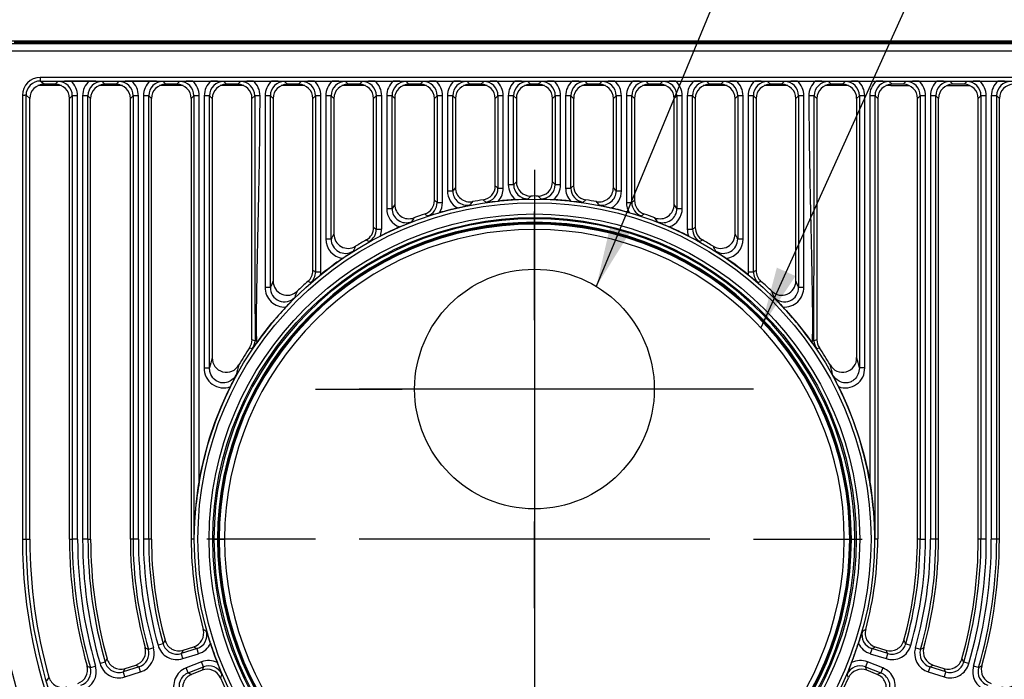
# Model space of a CAD drawing. Header units: millimetres. Extents: x 113 to 1178, y 702 to 1606.
# Tile 3 of 6: x 252 to 527, y 1123 to 1308. Entities that reach past the tile are written whole.
import ezdxf
from ezdxf.lldxf.tags import DXFTag

# ---------------------------------------------------------------- set-up
doc = ezdxf.new("R2010")
doc.units = ezdxf.units.MM
doc.layers.add('2', color=7, linetype='Continuous')
doc.layers.add('Default', color=7, linetype='Continuous')
tags = doc.linetypes.add('CENTER2', pattern=[28.575, 19.05, -3.175, 3.175, -3.175]).pattern_tags.tags
tags[10:11] = [DXFTag(74, 4), DXFTag(75, 0), DXFTag(340, '0'), DXFTag(46, 0.0), DXFTag(50, 0.0), DXFTag(44, 0.0), DXFTag(45, 0.0)]
tags[8:9] = [DXFTag(74, 4), DXFTag(75, 0), DXFTag(340, '0'), DXFTag(46, 0.0), DXFTag(50, 0.0), DXFTag(44, 0.0), DXFTag(45, 0.0)]
tags[6:7] = [DXFTag(74, 4), DXFTag(75, 0), DXFTag(340, '0'), DXFTag(46, 0.0), DXFTag(50, 0.0), DXFTag(44, 0.0), DXFTag(45, 0.0)]
tags[4:5] = [DXFTag(74, 4), DXFTag(75, 0), DXFTag(340, '0'), DXFTag(46, 0.0), DXFTag(50, 0.0), DXFTag(44, 0.0), DXFTag(45, 0.0)]

# ---------------------------------------------------------------- blocks, each defined once
blk = doc.blocks.new('SEANNOT_GROUP')
at = {"layer": 'Default', "linetype": 'Continuous'}
blk.add_hatch(color=1, dxfattribs=at).paths.add_polyline_path([(463.65, 1238.55), (459.19, 1221.74), (468.86, 1236.19)])
at = {"layer": 'Default', "color": 1, "linetype": 'Continuous'}
blk.add_lwpolyline([(568.55, 1463.83), (459.19, 1221.74)], dxfattribs=at)
blk = doc.blocks.new('SEANNOT_GROUP1')
at = {"layer": 'Default', "linetype": 'Continuous'}
blk.add_hatch(color=1, dxfattribs=at).paths.add_polyline_path([(417.1, 1250.24), (413.18, 1233.3), (422.38, 1248.06)])
at = {"layer": 'Default', "color": 1, "linetype": 'Continuous'}
blk.add_lwpolyline([(553.85, 1572.94), (413.18, 1233.3)], dxfattribs=at)
blk = doc.blocks.new('SEANNOT_GROUP2')
at = {"layer": 'Default', "color": 136, "linetype": 'CENTER2'}
for p, q in [((395.89, 1265.86), (395.89, 1241.61)), ((395.89, 1253.61), (395.89, 1155.61)), ((334.64, 1204.61), (358.89, 1204.61)), ((444.89, 1204.61), (346.89, 1204.61)), ((457.14, 1204.61), (432.89, 1204.61)), ((395.89, 1143.36), (395.89, 1167.61))]:
    blk.add_line(p, q, dxfattribs=at)
blk = doc.blocks.new('SEANNOT_GROUP3')
at = {"layer": 'Default', "color": 136, "linetype": 'CENTER2'}
for p, q in [((395.89, 1223.86), (395.89, 1254.22)), ((395.89, 1211.61), (395.89, 1113.61)), ((334.64, 1162.61), (304.28, 1162.61)), ((444.89, 1162.61), (346.89, 1162.61)), ((457.14, 1162.61), (487.51, 1162.61)), ((395.89, 1101.36), (395.89, 1070.99))]:
    blk.add_line(p, q, dxfattribs=at)
blk = doc.blocks.new('SE99')
at = {"color": 7, "linetype": 'Continuous'}
blk.add_line((73.47, 202.71), (73.47, 202.86), dxfattribs=at)
blk = doc.blocks.new('SE114')
at = {"color": 7, "linetype": 'Continuous'}
for p, q in [((-131.77, 224.68), (-138.41, 224.68)), ((-114.77, 224.68), (-121.4, 224.68)), ((-99.95, 224.68), (-104.4, 224.68))]:
    blk.add_line(p, q, dxfattribs=at)

msp = doc.modelspace()

# ---------------------------------------------------------------- linework, layer by layer
at = {"color": 7, "linetype": 'Continuous'}
for p, q in [((598.9, 1301.84), (192.88, 1301.84)), ((546.56, 1301.13), (245.22, 1301.13)), ((250.42, 1301.61), (541.36, 1301.61)), ((245.22, 1299.13), (546.56, 1299.13)), ((534.04, 1291.69), (257.75, 1291.69)), ((257.75, 1291.69), (257.75, 1291.01)), ((257.75, 1291.01), (257.75, 1290.69)), ((258.81, 1289.81), (257.75, 1290.69)), ((257.75, 1290.69), (534.04, 1290.69)), ((261.94, 1289.81), (258.81, 1289.81)), ((262.7, 1290.56), (261.94, 1289.81)), ((271.42, 1290.68), (266.33, 1290.68)), ((275.81, 1289.81), (275.06, 1290.56)), ((278.94, 1289.81), (275.81, 1289.81)), ((279.7, 1290.56), (278.94, 1289.81)), ((288.42, 1290.68), (283.33, 1290.68)), ((292.81, 1289.81), (292.06, 1290.56)), ((295.94, 1289.81), (292.81, 1289.81)), ((295.52, 1289.41), (295.52, 1289.81)), ((297.69, 1289.41), (295.52, 1289.41)), ((296.7, 1290.56), (295.94, 1289.81)), ((300.33, 1290.68), (305.42, 1290.68)), ((314.69, 1289.41), (308.07, 1289.41)), ((309.81, 1289.81), (309.06, 1290.56)), ((312.94, 1289.81), (309.81, 1289.81)), ((313.7, 1290.56), (312.94, 1289.81)), ((317.33, 1290.68), (322.42, 1290.68)), ((331.69, 1289.41), (325.07, 1289.41)), ((326.81, 1289.81), (326.06, 1290.56)), ((329.94, 1289.81), (326.81, 1289.81)), ((330.7, 1290.56), (329.94, 1289.81)), ((334.33, 1290.68), (339.42, 1290.68)), ((348.69, 1289.41), (342.07, 1289.41)), ((343.81, 1289.81), (343.06, 1290.56)), ((346.94, 1289.81), (343.81, 1289.81)), ((347.7, 1290.56), (346.94, 1289.81)), ((351.33, 1290.68), (356.42, 1290.68)), ((365.69, 1289.41), (359.07, 1289.41)), ((360.81, 1289.81), (360.06, 1290.56)), ((363.94, 1289.81), (360.81, 1289.81)), ((364.7, 1290.56), (363.94, 1289.81)), ((368.33, 1290.68), (373.42, 1290.68)), ((382.69, 1289.41), (376.07, 1289.41)), ((377.81, 1289.81), (377.06, 1290.56)), ((380.94, 1289.81), (377.81, 1289.81)), ((381.7, 1290.56), (380.94, 1289.81)), ((385.33, 1290.68), (390.42, 1290.68)), ((398.72, 1289.41), (393.07, 1289.41)), ((394.81, 1289.81), (394.06, 1290.56)), ((396.97, 1289.81), (394.81, 1289.81)), ((397.72, 1290.56), (396.97, 1289.81)), ((401.36, 1290.68), (406.45, 1290.68)), ((415.72, 1289.41), (409.09, 1289.41)), ((410.84, 1289.81), (410.08, 1290.56)), ((413.97, 1289.81), (410.84, 1289.81)), ((414.72, 1290.56), (413.97, 1289.81)), ((418.36, 1290.68), (423.45, 1290.68)), ((432.72, 1289.41), (426.09, 1289.41)), ((427.84, 1289.81), (427.08, 1290.56)), ((430.97, 1289.81), (427.84, 1289.81)), ((431.72, 1290.56), (430.97, 1289.81)), ((435.36, 1290.68), (440.45, 1290.68)), ((449.72, 1289.41), (443.09, 1289.41)), ((444.84, 1289.81), (444.08, 1290.56)), ((447.97, 1289.81), (444.84, 1289.81)), ((448.72, 1290.56), (447.97, 1289.81)), ((452.36, 1290.68), (457.45, 1290.68)), ((466.72, 1289.41), (460.09, 1289.41)), ((461.84, 1289.81), (461.08, 1290.56)), ((464.97, 1289.81), (461.84, 1289.81)), ((465.72, 1290.56), (464.97, 1289.81)), ((469.36, 1290.68), (474.45, 1290.68)), ((483.72, 1289.41), (477.09, 1289.41)), ((478.84, 1289.81), (478.08, 1290.56)), ((481.97, 1289.81), (478.84, 1289.81)), ((482.72, 1290.56), (481.97, 1289.81)), ((486.36, 1290.68), (491.45, 1290.68)), ((495.52, 1289.41), (494.09, 1289.41)), ((495.84, 1289.81), (495.08, 1290.56)), ((495.52, 1289.41), (495.52, 1289.8)), ((495.52, 1289.41), (500.72, 1289.41)), ((498.97, 1289.81), (495.84, 1289.81)), ((499.72, 1290.56), (498.97, 1289.81)), ((503.36, 1290.68), (508.45, 1290.68)), ((511.09, 1289.41), (517.72, 1289.41)), ((512.84, 1289.81), (512.08, 1290.56)), ((515.97, 1289.81), (512.84, 1289.81)), ((516.72, 1290.56), (515.97, 1289.81)), ((520.36, 1290.68), (525.45, 1290.68)), ((252.77, 1286.71), (252.77, 1162.61)), ((253.76, 1162.61), (253.76, 1286.71)), ((253.76, 1286.71), (254.82, 1285.83)), ((254.82, 1162.61), (254.82, 1285.83)), ((265.93, 1285.82), (266.68, 1286.58)), ((265.93, 1162.61), (265.93, 1285.82)), ((267.16, 1286.58), (266.68, 1286.58)), ((266.68, 1286.58), (266.68, 1162.61)), ((268.18, 1286.58), (267.16, 1286.58)), ((268.18, 1162.61), (268.18, 1286.58)), ((270.59, 1286.58), (269.58, 1286.58)), ((269.58, 1286.58), (269.58, 1162.61)), ((271.07, 1286.58), (270.59, 1286.58)), ((271.07, 1162.61), (271.07, 1286.58)), ((271.07, 1286.58), (271.83, 1285.82)), ((271.83, 1162.61), (271.83, 1285.82)), ((282.93, 1285.82), (283.68, 1286.58)), ((282.93, 1162.61), (282.93, 1285.82)), ((284.16, 1286.58), (283.68, 1286.58)), ((283.68, 1286.58), (283.68, 1162.61)), ((285.18, 1286.58), (284.16, 1286.58)), ((285.18, 1162.61), (285.18, 1286.58)), ((287.59, 1286.58), (286.58, 1286.58)), ((286.58, 1286.58), (286.58, 1162.61)), ((288.07, 1286.58), (287.59, 1286.58)), ((288.07, 1162.61), (288.07, 1286.58)), ((288.07, 1286.58), (288.83, 1285.82)), ((288.83, 1162.61), (288.83, 1285.82)), ((299.93, 1285.82), (300.68, 1286.58)), ((299.93, 1285.82), (299.93, 1162.71)), ((301.16, 1286.58), (300.68, 1286.58)), ((300.68, 1286.58), (300.68, 1162.71)), ((302.18, 1286.58), (301.16, 1286.58)), ((302.18, 1178.72), (302.18, 1286.58)), ((304.59, 1286.58), (303.58, 1286.58)), ((303.58, 1286.58), (303.58, 1210.56)), ((305.07, 1286.58), (304.59, 1286.58)), ((305.07, 1286.58), (305.83, 1285.82)), ((305.07, 1210.56), (305.07, 1286.58)), ((305.83, 1285.82), (305.83, 1213.4)), ((316.93, 1285.82), (317.68, 1286.58)), ((316.93, 1218.37), (316.93, 1285.82)), ((321.59, 1286.58), (320.58, 1286.58)), ((320.58, 1286.58), (320.58, 1233.05)), ((322.07, 1286.58), (321.59, 1286.58)), ((322.07, 1233.05), (322.07, 1286.58)), ((322.07, 1286.58), (322.83, 1285.82)), ((322.83, 1285.82), (322.83, 1234.84)), ((333.93, 1285.82), (334.68, 1286.58)), ((333.93, 1237.71), (333.93, 1285.82)), ((335.16, 1286.58), (334.68, 1286.58)), ((334.68, 1286.58), (334.68, 1237.37)), ((336.18, 1286.58), (335.16, 1286.58)), ((336.18, 1237.37), (336.18, 1286.58)), ((338.59, 1286.58), (337.58, 1286.58)), ((337.58, 1286.58), (337.58, 1246.56)), ((339.07, 1286.58), (338.59, 1286.58)), ((339.07, 1246.56), (339.07, 1286.58)), ((339.07, 1286.58), (339.83, 1285.82)), ((339.83, 1285.82), (339.83, 1247.92)), ((350.93, 1285.82), (351.68, 1286.58)), ((350.93, 1249.75), (350.93, 1285.82)), ((352.16, 1286.58), (351.68, 1286.58)), ((351.68, 1286.58), (351.68, 1249.31)), ((353.18, 1286.58), (352.16, 1286.58)), ((353.18, 1249.31), (353.18, 1286.58)), ((355.59, 1286.58), (354.58, 1286.58)), ((354.58, 1286.58), (354.58, 1255.1)), ((356.07, 1286.58), (355.59, 1286.58)), ((356.07, 1255.1), (356.07, 1286.58)), ((356.07, 1286.58), (356.83, 1285.82)), ((356.83, 1285.82), (356.83, 1256.2)), ((367.93, 1285.82), (368.68, 1286.58)), ((367.93, 1257.31), (367.93, 1285.82)), ((369.16, 1286.58), (368.68, 1286.58)), ((368.68, 1286.58), (368.68, 1256.77)), ((370.18, 1286.58), (369.16, 1286.58)), ((370.18, 1256.77), (370.18, 1286.58)), ((372.59, 1286.58), (371.58, 1286.58)), ((371.58, 1286.58), (371.58, 1260)), ((373.07, 1286.58), (372.59, 1286.58)), ((373.07, 1260), (373.07, 1286.58)), ((373.07, 1286.58), (373.83, 1285.82)), ((373.83, 1285.82), (373.83, 1260.91)), ((384.93, 1285.82), (385.68, 1286.58)), ((384.93, 1261.43), (384.93, 1285.82)), ((386.16, 1286.58), (385.68, 1286.58)), ((385.68, 1286.58), (385.68, 1260.78)), ((387.18, 1286.58), (386.16, 1286.58)), ((387.18, 1260.78), (387.18, 1286.58)), ((389.59, 1286.58), (388.58, 1286.58)), ((388.58, 1286.58), (388.58, 1261.78)), ((390.07, 1286.58), (389.59, 1286.58)), ((390.07, 1261.78), (390.07, 1286.58)), ((390.07, 1286.58), (390.83, 1285.82)), ((390.83, 1285.82), (390.83, 1262.55)), ((400.95, 1285.82), (401.71, 1286.58)), ((400.95, 1262.55), (400.95, 1285.82)), ((402.19, 1286.58), (401.71, 1286.58)), ((401.71, 1286.58), (401.71, 1261.78)), ((403.2, 1286.58), (402.19, 1286.58)), ((403.2, 1261.78), (403.2, 1286.58)), ((405.62, 1286.58), (404.6, 1286.58)), ((404.6, 1286.58), (404.6, 1260.78)), ((406.1, 1286.58), (405.62, 1286.58)), ((406.1, 1260.78), (406.1, 1286.58)), ((406.1, 1286.58), (406.85, 1285.82)), ((406.85, 1285.82), (406.85, 1261.43)), ((417.95, 1285.82), (418.71, 1286.58)), ((417.95, 1260.91), (417.95, 1285.82)), ((419.19, 1286.58), (418.71, 1286.58)), ((418.71, 1286.58), (418.71, 1260)), ((420.2, 1286.58), (419.19, 1286.58)), ((420.2, 1260), (420.2, 1286.58)), ((422.62, 1286.58), (421.6, 1286.58)), ((421.6, 1286.58), (421.6, 1256.77)), ((423.1, 1286.58), (422.62, 1286.58)), ((423.1, 1256.77), (423.1, 1286.58)), ((423.1, 1286.58), (423.85, 1285.82)), ((423.85, 1285.82), (423.85, 1257.31)), ((434.95, 1285.82), (435.71, 1286.58)), ((434.95, 1256.2), (434.95, 1285.82)), ((436.19, 1286.58), (435.71, 1286.58)), ((435.71, 1286.58), (435.71, 1255.1)), ((437.2, 1286.58), (436.19, 1286.58)), ((437.2, 1255.1), (437.2, 1286.58)), ((439.62, 1286.58), (438.6, 1286.58)), ((438.6, 1286.58), (438.6, 1249.31)), ((440.1, 1286.58), (439.62, 1286.58)), ((440.1, 1249.31), (440.1, 1286.58)), ((440.1, 1286.58), (440.85, 1285.82)), ((440.85, 1285.82), (440.85, 1249.75)), ((451.95, 1285.82), (452.71, 1286.58)), ((451.95, 1247.92), (451.95, 1285.82)), ((453.19, 1286.58), (452.71, 1286.58)), ((452.71, 1286.58), (452.71, 1246.56)), ((454.2, 1286.58), (453.19, 1286.58)), ((454.2, 1246.56), (454.2, 1286.58)), ((456.62, 1286.58), (455.6, 1286.58)), ((455.6, 1286.58), (455.6, 1237.37)), ((457.1, 1286.58), (456.62, 1286.58)), ((457.1, 1237.37), (457.1, 1286.58)), ((457.1, 1286.58), (457.85, 1285.82)), ((457.85, 1285.82), (457.85, 1237.71)), ((468.95, 1285.82), (469.71, 1286.58)), ((468.95, 1234.84), (468.95, 1285.82)), ((470.19, 1286.58), (469.71, 1286.58)), ((469.71, 1286.58), (469.71, 1233.05)), ((471.2, 1286.58), (470.19, 1286.58)), ((471.2, 1233.05), (471.2, 1286.58)), ((474.1, 1286.58), (474.85, 1285.82)), ((474.85, 1285.82), (474.85, 1218.37)), ((485.95, 1285.82), (486.71, 1286.58)), ((485.95, 1285.82), (485.95, 1213.4)), ((487.19, 1286.58), (486.71, 1286.58)), ((486.71, 1286.58), (486.71, 1210.56)), ((488.2, 1286.58), (487.19, 1286.58)), ((488.2, 1210.56), (488.2, 1286.58)), ((490.62, 1286.58), (489.6, 1286.58)), ((489.6, 1286.58), (489.6, 1178.72)), ((491.1, 1286.58), (490.62, 1286.58)), ((491.1, 1286.58), (491.85, 1285.82)), ((491.1, 1162.71), (491.1, 1286.58)), ((491.85, 1285.82), (491.85, 1162.71)), ((502.95, 1285.82), (503.71, 1286.58)), ((502.95, 1162.61), (502.95, 1285.82)), ((504.19, 1286.58), (503.71, 1286.58)), ((503.71, 1286.58), (503.71, 1162.61)), ((505.2, 1286.58), (504.19, 1286.58)), ((505.2, 1162.61), (505.2, 1286.58)), ((506.6, 1286.58), (506.6, 1162.61)), ((507.62, 1286.58), (506.6, 1286.58)), ((508.1, 1286.58), (507.62, 1286.58)), ((508.1, 1162.61), (508.1, 1286.58)), ((508.1, 1286.58), (508.85, 1285.82)), ((508.85, 1162.61), (508.85, 1285.82)), ((519.95, 1285.82), (520.71, 1286.58)), ((519.95, 1162.61), (519.95, 1285.82)), ((521.19, 1286.58), (520.71, 1286.58)), ((520.71, 1286.58), (520.71, 1162.61)), ((522.2, 1286.58), (521.19, 1286.58)), ((522.2, 1162.61), (522.2, 1286.58)), ((523.6, 1286.58), (523.6, 1162.61)), ((524.62, 1286.58), (523.6, 1286.58)), ((525.1, 1286.58), (524.62, 1286.58)), ((525.1, 1162.61), (525.1, 1286.58)), ((525.1, 1286.58), (525.85, 1285.82)), ((525.85, 1162.61), (525.85, 1285.82)), ((385.68, 1260.78), (386.16, 1260.78)), ((386.16, 1260.78), (387.18, 1260.78)), ((388.58, 1261.78), (389.59, 1261.78)), ((389.59, 1261.78), (390.07, 1261.78)), ((401.71, 1261.78), (402.19, 1261.78)), ((402.19, 1261.78), (403.2, 1261.78)), ((404.6, 1260.78), (405.62, 1260.78)), ((405.62, 1260.78), (406.1, 1260.78)), ((371.58, 1260), (372.59, 1260)), ((372.59, 1260), (373.07, 1260)), ((418.71, 1260), (419.19, 1260)), ((419.19, 1260), (420.2, 1260)), ((354.58, 1255.1), (355.59, 1255.1)), ((355.59, 1255.1), (356.07, 1255.1)), ((368.68, 1256.77), (369.16, 1256.77)), ((369.16, 1256.77), (370.18, 1256.77)), ((421.6, 1256.77), (422.62, 1256.77)), ((422.62, 1256.77), (423.1, 1256.77)), ((435.71, 1255.1), (436.19, 1255.1)), ((436.19, 1255.1), (437.2, 1255.1)), ((351.68, 1249.31), (352.16, 1249.31)), ((352.16, 1249.31), (353.18, 1249.31)), ((438.6, 1249.31), (439.62, 1249.31)), ((439.62, 1249.31), (440.1, 1249.31)), ((337.58, 1246.56), (338.59, 1246.56)), ((338.59, 1246.56), (339.07, 1246.56)), ((452.71, 1246.56), (453.19, 1246.56)), ((453.19, 1246.56), (454.2, 1246.56)), ((334.68, 1237.37), (333.93, 1237.71)), ((334.68, 1237.37), (335.16, 1237.37)), ((335.16, 1237.37), (336.18, 1237.37)), ((455.6, 1237.37), (456.62, 1237.37)), ((456.62, 1237.37), (457.1, 1237.37)), ((457.85, 1237.71), (457.1, 1237.37)), ((332.57, 1234.72), (333.32, 1234.37)), ((458.46, 1234.37), (459.21, 1234.72)), ((320.58, 1233.05), (321.59, 1233.05)), ((321.59, 1233.05), (322.07, 1233.05)), ((469.71, 1233.05), (470.19, 1233.05)), ((470.19, 1233.05), (471.2, 1233.05)), ((317.76, 1218.11), (316.93, 1218.37)), ((474.85, 1218.37), (474.02, 1218.11)), ((316.25, 1216.15), (317, 1215.91)), ((474.78, 1215.91), (475.53, 1216.15)), ((303.58, 1210.56), (304.59, 1210.56)), ((304.59, 1210.56), (305.07, 1210.56)), ((487.19, 1210.56), (486.71, 1210.56)), ((488.2, 1210.56), (487.19, 1210.56)), ((252.77, 1162.61), (253.76, 1162.61)), ((253.76, 1162.61), (254.82, 1162.61)), ((265.93, 1162.61), (266.68, 1162.61)), ((268.18, 1162.61), (266.68, 1162.61)), ((271.07, 1162.61), (269.58, 1162.61)), ((271.07, 1162.61), (271.83, 1162.61)), ((283.68, 1162.61), (282.93, 1162.61)), ((285.18, 1162.61), (283.68, 1162.61)), ((288.07, 1162.61), (286.58, 1162.61)), ((288.83, 1162.61), (288.07, 1162.61)), ((299.93, 1162.71), (300.68, 1162.71)), ((300.68, 1162.71), (300.68, 1162.71)), ((306.3, 1162.61), (307.29, 1162.61)), ((307.56, 1162.61), (307.57, 1162.61)), ((307.78, 1162.61), (307.57, 1162.61)), ((307.78, 1162.61), (309.27, 1162.61)), ((482.51, 1162.61), (484.01, 1162.61)), ((484.22, 1162.61), (484.01, 1162.61)), ((484.22, 1162.61), (484.23, 1162.61)), ((484.49, 1162.61), (485.49, 1162.61)), ((491.1, 1162.71), (491.1, 1162.71)), ((491.1, 1162.71), (491.85, 1162.71)), ((503.71, 1162.61), (502.95, 1162.61)), ((503.71, 1162.61), (505.2, 1162.61)), ((508.1, 1162.61), (506.6, 1162.61)), ((508.85, 1162.61), (508.1, 1162.61)), ((520.71, 1162.61), (519.95, 1162.61)), ((522.2, 1162.61), (520.71, 1162.61)), ((525.1, 1162.61), (523.6, 1162.61)), ((525.85, 1162.61), (525.1, 1162.61)), ((289.42, 1132.26), (287.98, 1131.85)), ((292.1, 1133.4), (290.67, 1133)), ((301.57, 1132.08), (297.14, 1130.68)), ((297.66, 1131.64), (300.65, 1132.58)), ((301.71, 1131.62), (301.57, 1132.08)), ((302.02, 1130.65), (301.71, 1131.62)), ((490.07, 1131.62), (489.77, 1130.65)), ((490.21, 1132.08), (490.07, 1131.62)), ((494.64, 1130.68), (490.21, 1132.08)), ((491.14, 1132.58), (494.12, 1131.64)), ((499.68, 1133.4), (501.12, 1133)), ((503.8, 1131.85), (502.36, 1132.26)), ((297.28, 1130.22), (297.14, 1130.68)), ((297.59, 1129.26), (297.28, 1130.22)), ((297.59, 1129.26), (302.02, 1130.65)), ((489.77, 1130.65), (494.19, 1129.26)), ((494.5, 1130.22), (494.19, 1129.26)), ((494.64, 1130.68), (494.5, 1130.22)), ((271.76, 1126.75), (273.19, 1127.17)), ((275.89, 1128.27), (274.45, 1127.86)), ((285.35, 1126.96), (280.92, 1125.57)), ((281.43, 1126.52), (284.42, 1127.46)), ((285.49, 1126.5), (285.35, 1126.96)), ((285.8, 1125.54), (285.49, 1126.5)), ((302.83, 1128.37), (298.51, 1126.66)), ((298.88, 1125.72), (298.51, 1126.66)), ((299.05, 1125.27), (303.37, 1126.98)), ((302.97, 1126.01), (300.06, 1124.86)), ((303.2, 1127.42), (302.83, 1128.37)), ((303.37, 1126.98), (303.2, 1127.42)), ((488.59, 1127.42), (488.41, 1126.98)), ((488.41, 1126.98), (492.73, 1125.27)), ((488.96, 1128.37), (488.59, 1127.42)), ((491.72, 1124.86), (488.81, 1126.01)), ((493.28, 1126.66), (488.96, 1128.37)), ((493.28, 1126.66), (492.91, 1125.72)), ((506.29, 1126.5), (505.99, 1125.54)), ((506.44, 1126.96), (506.29, 1126.5)), ((510.86, 1125.57), (506.44, 1126.96)), ((507.36, 1127.46), (510.35, 1126.52)), ((517.33, 1127.86), (515.89, 1128.27)), ((520.02, 1126.75), (518.59, 1127.17)), ((281.06, 1125.11), (280.92, 1125.57)), ((281.37, 1124.14), (281.06, 1125.11)), ((281.37, 1124.14), (285.8, 1125.54)), ((299.05, 1125.27), (298.88, 1125.72)), ((492.91, 1125.72), (492.73, 1125.27)), ((505.99, 1125.54), (510.41, 1124.14)), ((510.72, 1125.11), (510.41, 1124.14)), ((510.86, 1125.57), (510.72, 1125.11))]:
    msp.add_line(p, q, dxfattribs=at)
for radius in [95.08, 94.08, 90.93, 89.93]:
    msp.add_circle((395.89, 1162.61), radius, dxfattribs=at)
for centre, radius, start, end in [((395.21, 1112.36), 282, 138.043, 41.492), ((395.21, 1112.36), 272, 136.136, 43.3991), ((257.73, 1286.73), 3.97, 135.005, 180.1839), ((257.73, 1286.71), 3.99, 89.7778, 134.8298), ((266.81, 1221.12), 69.56, 90.3899, 93.3856), ((262.71, 1286.58), 3.99, 45.1531, 90.1659), ((262.71, 1286.6), 3.98, 359.7641, 44.9168), ((262.7, 1286.58), 5.48, 359.9558, 48.4368), ((275.06, 1286.58), 5.48, 131.5632, 180.0442), ((275.05, 1286.6), 3.98, 135.0832, 180.2359), ((270.9, 1219.5), 71.19, 86.6486, 89.5759), ((275.05, 1286.58), 3.99, 89.8344, 134.8466), ((283.81, 1221.12), 69.56, 90.3899, 93.3855), ((279.71, 1286.58), 3.99, 45.1531, 90.1659), ((279.71, 1286.6), 3.98, 359.7641, 44.9168), ((279.7, 1286.58), 5.48, 359.9558, 48.4368), ((292.06, 1286.58), 5.48, 131.5632, 180.0442), ((292.05, 1286.6), 3.98, 135.0832, 180.2359), ((287.9, 1219.5), 71.19, 86.6486, 89.5759), ((292.05, 1286.58), 3.99, 89.8344, 134.8466), ((300.81, 1221.12), 69.56, 90.3898, 93.3856), ((296.71, 1286.58), 3.99, 45.1531, 90.1659), ((296.71, 1286.6), 3.98, 359.7641, 44.9168), ((296.7, 1286.58), 5.48, 359.9558, 48.4368), ((309.06, 1286.58), 5.48, 131.5632, 180.0442), ((309.05, 1286.6), 3.98, 135.0832, 180.2359), ((304.92, 1220.07), 70.62, 86.6368, 89.5878), ((309.05, 1286.58), 3.99, 89.8344, 134.8466), ((317.76, 1222.47), 68.22, 90.3603, 93.4151), ((313.72, 1286.59), 3.97, 45.0604, 90.2586), ((313.71, 1286.6), 3.97, 359.7433, 44.9377), ((313.7, 1286.58), 5.48, 359.9408, 48.4516), ((326.06, 1286.58), 5.48, 131.5632, 180.0442), ((326.05, 1286.6), 3.98, 135.0832, 180.2359), ((321.92, 1220.07), 70.62, 86.6368, 89.5878), ((326.05, 1286.58), 3.99, 89.8344, 134.8466), ((334.81, 1221.12), 69.56, 90.3898, 93.3856), ((330.71, 1286.58), 3.99, 45.1531, 90.1659), ((330.71, 1286.6), 3.98, 359.7641, 44.9168), ((330.7, 1286.58), 5.48, 359.9558, 48.4368), ((343.06, 1286.58), 5.48, 131.5632, 180.0442), ((343.05, 1286.6), 3.98, 135.0832, 180.2359), ((338.92, 1220.07), 70.62, 86.6368, 89.5878), ((343.05, 1286.58), 3.99, 89.8344, 134.8466), ((351.81, 1221.12), 69.56, 90.3898, 93.3856), ((347.71, 1286.58), 3.99, 45.1531, 90.1659), ((347.71, 1286.6), 3.98, 359.7641, 44.9168), ((347.7, 1286.58), 5.48, 359.9558, 48.4368), ((360.06, 1286.58), 5.48, 131.5632, 180.0442), ((360.05, 1286.6), 3.98, 135.0832, 180.2359), ((355.92, 1220.07), 70.62, 86.6368, 89.5878), ((360.05, 1286.58), 3.99, 89.8344, 134.8466), ((368.81, 1221.12), 69.56, 90.3898, 93.3856), ((364.71, 1286.58), 3.99, 45.1531, 90.1659), ((364.71, 1286.6), 3.98, 359.7641, 44.9168), ((364.7, 1286.58), 5.48, 359.9558, 48.4368), ((377.06, 1286.58), 5.48, 131.5632, 180.0442), ((377.05, 1286.6), 3.98, 135.0832, 180.2359), ((372.92, 1220.07), 70.62, 86.6368, 89.5878), ((377.05, 1286.58), 3.99, 89.8344, 134.8466), ((385.81, 1221.12), 69.56, 90.3898, 93.3856), ((381.71, 1286.58), 3.99, 45.1531, 90.1659), ((381.71, 1286.6), 3.98, 359.7641, 44.9168), ((381.7, 1286.58), 5.48, 359.9558, 48.4368), ((394.06, 1286.58), 5.48, 131.5632, 180.0442), ((394.05, 1286.6), 3.98, 135.0832, 180.2359), ((389.92, 1220.07), 70.62, 86.6368, 89.5878), ((394.05, 1286.58), 3.99, 89.8344, 134.8466), ((401.83, 1221.12), 69.56, 90.3898, 93.3856), ((397.74, 1286.58), 3.99, 45.1531, 90.1659), ((397.73, 1286.6), 3.98, 359.7641, 44.9168), ((397.72, 1286.58), 5.48, 359.9558, 48.4368), ((410.08, 1286.58), 5.48, 131.5632, 180.0442), ((410.07, 1286.6), 3.98, 135.0832, 180.2359), ((405.94, 1220.07), 70.62, 86.6368, 89.5878), ((410.07, 1286.58), 3.99, 89.8344, 134.8466), ((418.83, 1221.12), 69.56, 90.3898, 93.3856), ((414.74, 1286.58), 3.99, 45.1531, 90.1659), ((414.73, 1286.6), 3.98, 359.7641, 44.9168), ((414.72, 1286.58), 5.48, 359.9558, 48.4368), ((427.08, 1286.58), 5.48, 131.5632, 180.0442), ((427.07, 1286.6), 3.98, 135.0832, 180.2359), ((422.94, 1220.07), 70.62, 86.6368, 89.5878), ((427.07, 1286.58), 3.99, 89.8344, 134.8466), ((435.83, 1221.12), 69.56, 90.3898, 93.3856), ((431.74, 1286.58), 3.99, 45.1531, 90.1659), ((431.73, 1286.6), 3.98, 359.7641, 44.9168), ((431.72, 1286.58), 5.48, 359.9558, 48.4368), ((444.08, 1286.58), 5.48, 131.5632, 180.0442), ((444.07, 1286.6), 3.98, 135.0832, 180.2359), ((439.94, 1220.07), 70.62, 86.6368, 89.5878), ((444.07, 1286.58), 3.99, 89.8344, 134.8466), ((452.83, 1221.12), 69.56, 90.3898, 93.3856), ((448.74, 1286.58), 3.99, 45.1531, 90.1659), ((448.73, 1286.6), 3.98, 359.7641, 44.9168), ((448.72, 1286.58), 5.48, 359.9558, 48.4368), ((461.08, 1286.58), 5.48, 131.5632, 180.0442), ((461.07, 1286.6), 3.98, 135.0832, 180.2359), ((456.94, 1220.07), 70.62, 86.6368, 89.5878), ((461.07, 1286.58), 3.99, 89.8344, 134.8466), ((469.83, 1221.12), 69.56, 90.3898, 93.3856), ((465.74, 1286.58), 3.99, 45.1531, 90.1659), ((465.73, 1286.6), 3.98, 359.7641, 44.9168), ((465.72, 1286.58), 5.48, 359.9558, 48.4368), ((478.08, 1286.58), 5.48, 131.5484, 180.0592), ((478.07, 1286.6), 3.97, 135.0623, 180.2567), ((474.05, 1223.36), 67.32, 86.5646, 89.66), ((478.07, 1286.59), 3.97, 89.7414, 134.9396), ((486.83, 1221.12), 69.56, 90.3899, 93.3856), ((482.74, 1286.58), 3.99, 45.1531, 90.1659), ((482.73, 1286.6), 3.98, 359.7641, 44.9168), ((482.72, 1286.58), 5.48, 359.9558, 48.4368), ((495.08, 1286.58), 5.48, 131.5632, 180.0442), ((495.07, 1286.6), 3.98, 135.0832, 180.2359), ((490.94, 1220.07), 70.62, 86.6368, 89.5878), ((495.07, 1286.58), 3.99, 89.8344, 134.8466), ((503.83, 1221.12), 69.56, 90.3899, 93.3855), ((499.74, 1286.58), 3.99, 45.1531, 90.1659), ((499.73, 1286.6), 3.98, 359.7641, 44.9168), ((499.72, 1286.58), 5.48, 359.9558, 48.4368), ((512.08, 1286.58), 5.48, 131.5632, 180.0442), ((512.07, 1286.6), 3.98, 135.0832, 180.2359), ((507.92, 1219.5), 71.19, 86.6486, 89.5759), ((512.07, 1286.58), 3.99, 89.8344, 134.8466), ((520.83, 1221.12), 69.56, 90.3899, 93.3855), ((516.74, 1286.58), 3.99, 45.1531, 90.1659), ((516.73, 1286.6), 3.98, 359.7641, 44.9168), ((516.72, 1286.58), 5.48, 359.9558, 48.4368), ((529.08, 1286.58), 5.48, 131.5632, 180.0442), ((529.07, 1286.6), 3.98, 135.0832, 180.2359), ((524.94, 1220.07), 70.62, 86.6368, 89.5878), ((529.07, 1286.58), 3.99, 89.8344, 134.8466), ((253.6, 986.51), 300.2, 89.9689, 90.0311), ((25950.75, 1293.4), 25633.07, 180.015251, 180.168284), ((-27961.22, 1297.95), 28435.32, 359.839138, 359.977089), ((572.56, 1095.39), 258.63, 140.21, 140.4721), ((377.81, 1260.9), 3.98, 179.8749, 280.5457), ((380.95, 1261.43), 3.98, 278.5519, 0.049), ((381.72, 1260.76), 3.97, 277.9902, 0.2357), ((186.15, 1030.32), 304.83, 49.1131, 49.3006), ((381.7, 1260.78), 5.48, 318.6987, 0.0367), ((394.06, 1261.78), 5.48, 179.9364, 230.5737), ((589.56, 1065.95), 279.54, 135.3087, 135.5291), ((394.04, 1261.76), 3.96, 179.687, 271.3717), ((394.81, 1262.54), 3.98, 179.9225, 270.6953), ((396.97, 1262.54), 3.98, 269.3047, 0.0775), ((397.74, 1261.76), 3.96, 268.6283, 0.313), ((202.17, 1065.9), 279.61, 44.4709, 44.6913), ((397.73, 1261.78), 5.48, 309.4263, 0.0636), ((410.08, 1260.78), 5.48, 179.9633, 221.3013), ((605.58, 1030.38), 304.76, 130.6994, 130.8869), ((410.06, 1260.76), 3.97, 179.7643, 262.0098), ((410.83, 1261.43), 3.98, 179.951, 261.4481), ((413.98, 1260.9), 3.98, 259.4543, 0.1251), ((219.18, 1095.35), 258.69, 39.5279, 39.79), ((377.05, 1259.99), 5.47, 179.8919, 240.4459), ((377.03, 1259.97), 3.96, 179.5697, 281.375), ((585.59, 1077.4), 263.06, 136.4741, 136.7037), ((395.89, 1162.61), 95.96, 89.3822, 90.6178), ((206.14, 1077.36), 263.12, 43.2964, 43.5259), ((414.75, 1259.97), 3.96, 258.625, 0.4303), ((414.73, 1259.99), 5.47, 299.5541, 0.1081), ((360.05, 1255.08), 5.47, 179.8169, 250.6639), ((360.03, 1255.06), 3.96, 179.3862, 291.7905), ((360.8, 1256.18), 3.97, 179.7862, 290.76), ((363.95, 1257.31), 3.98, 288.6137, 0.0275), ((364.72, 1256.76), 3.97, 288.1533, 0.175), ((169.15, 980.47), 340.81, 54.1643, 54.3207), ((364.7, 1256.77), 5.48, 328.7895, 0.0172), ((395.89, 1162.61), 95.09, 103.0915, 106.186), ((333.44, 1427.43), 177, 283.365, 284.5197), ((570.53, 1103.5), 245.81, 141.3602, 141.6295), ((395.89, 1162.61), 95.96, 98.6009, 100.4205), ((191.89, 1045.73), 284.27, 47.9544, 48.152), ((367.89, 1433.56), 177.31, 274.6514, 275.8021), ((395.89, 1162.61), 95.09, 93.2033, 96.0827), ((379.89, 1433.44), 176.22, 273.478, 274.6366), ((412.02, 1435.2), 177.98, 265.3692, 266.5163), ((395.89, 1162.61), 95.09, 83.9173, 86.7967), ((423.72, 1431.67), 175.41, 264.1917, 265.3548), ((599.85, 1045.79), 284.2, 131.848, 132.0457), ((395.89, 1162.61), 95.96, 79.5795, 81.3991), ((221.2, 1103.46), 245.87, 38.3705, 38.6397), ((458.59, 1428.44), 178.04, 255.4836, 256.6316), ((395.89, 1162.61), 95.09, 73.814, 76.9085), ((427.08, 1256.77), 5.48, 179.9828, 211.2105), ((622.58, 980.54), 340.73, 125.6792, 125.8357), ((427.07, 1256.76), 3.97, 179.825, 251.8467), ((427.84, 1257.31), 3.98, 179.9725, 251.3863), ((430.98, 1256.18), 3.97, 249.2401, 0.2138), ((431.75, 1255.06), 3.96, 248.2095, 0.6138), ((431.73, 1255.08), 5.47, 289.3361, 0.1831), ((395.89, 1162.61), 95.96, 108.6412, 110.5461), ((176.7, 1001.32), 314.88, 53.0567, 53.2238), ((321.63, 1421.43), 174.18, 284.7433, 285.9142), ((470.06, 1421.09), 173.83, 254.0846, 255.2579), ((615.03, 1001.39), 314.8, 126.7762, 126.9433), ((395.89, 1162.61), 95.96, 69.4539, 71.3588), ((395.89, 1162.61), 89.59, 0, 180), ((395.89, 1162.61), 88.6, 0, 180), ((395.89, 1162.61), 88.33, 0, 180), ((395.89, 1162.61), 88.33, 0, 180), ((395.89, 1162.61), 88.12, 0, 180), ((346.95, 1249.75), 3.98, 299.3104, 0.0125), ((152.15, 910.1), 393.54, 59.5341, 59.6615), ((395.89, 1162.61), 95.09, 113.3273, 116.9262), ((288.6, 1409.42), 174.04, 293.5848, 294.7611), ((499.7, 1401.69), 165.56, 245.2087, 246.4453), ((395.89, 1162.61), 95.09, 63.0738, 66.6727), ((639.58, 910.19), 393.44, 120.3384, 120.4659), ((444.84, 1249.75), 3.98, 179.9875, 240.6896), ((395.89, 1162.61), 86.62, 0, 180), ((343.8, 1247.89), 3.97, 179.6217, 301.7811), ((347.71, 1249.3), 3.97, 298.9399, 0.128), ((280.32, 1391.56), 161.38, 295.4364, 296.6999), ((347.69, 1249.31), 5.48, 339.5173, 0.0048), ((444.09, 1249.31), 5.48, 179.9952, 200.4827), ((509.47, 1387.5), 156.86, 243.2819, 244.5818), ((444.07, 1249.3), 3.97, 179.872, 241.0601), ((447.98, 1247.89), 3.97, 238.2189, 0.3783), ((343.04, 1246.53), 5.47, 179.6868, 261.6472), ((343.02, 1246.49), 3.95, 179.0562, 303.1272), ((395.89, 1162.61), 95.96, 119.3229, 121.4028), ((161.45, 938.52), 360.34, 58.5178, 58.6556), ((630.28, 938.6), 360.25, 121.3444, 121.4822), ((395.89, 1162.61), 95.96, 58.5972, 60.6771), ((448.76, 1246.49), 3.95, 236.8728, 0.9438), ((448.74, 1246.53), 5.47, 278.3528, 0.3132), ((237.91, 1392.27), 183.66, 304.6178, 305.736), ((553.04, 1391.09), 182.22, 234.2595, 235.3866), ((395.89, 1162.61), 95.09, 124.3408, 128.9476), ((395.89, 1162.61), 95.09, 51.0524, 55.6592), ((330.72, 1237.36), 3.97, 310.985, 0.1157), ((238.07, 1358.77), 156.68, 307.4371, 308.7382), ((330.7, 1237.37), 5.48, 351.5203, 0.0007), ((461.08, 1237.37), 5.48, 179.9978, 188.4811), ((566.72, 1375.4), 177.79, 231.3431, 232.4896), ((461.07, 1237.36), 3.97, 179.8928, 229.0226), ((521.55, 1149.91), 216.11, 156.8597, 157.3746), ((326.79, 1234.79), 3.96, 179.2576, 314.4629), ((395.89, 1162.61), 95.96, 131.2862, 133.7205), ((395.89, 1162.61), 95.96, 46.2795, 48.7138), ((464.99, 1234.79), 3.96, 225.5371, 0.7424), ((270.18, 1149.89), 216.17, 22.6255, 23.1402), ((326.03, 1232.99), 5.45, 179.3482, 274.2246), ((326.01, 1232.94), 3.94, 178.3312, 316.4188), ((525.81, 1151.53), 212.08, 157.714, 158.2208), ((265.93, 1151.52), 212.13, 21.7792, 22.286), ((465.77, 1232.94), 3.94, 223.5812, 1.6688), ((465.75, 1232.99), 5.45, 265.7754, 0.6518), ((213.72, 1332.41), 153.95, 317.0657, 318.4095), ((570.44, 1325.5), 143.66, 221.5424, 222.9824), ((395.89, 1162.61), 95.09, 136.9231, 144.6906), ((395.89, 1162.61), 95.09, 35.3094, 43.0769), ((313.63, 1218.36), 4.17, 323.9354, 356.569), ((297.52, 1232.43), 25.54, 319.7007, 324.4268), ((318.03, 1218.69), 0.622, 247.7003, 291.9515), ((322.78, 1218.12), 4.51, 180.0892, 187.0282), ((469.01, 1218.12), 4.51, 352.9718, 359.9108), ((493.56, 1231.88), 24.65, 215.4878, 220.3846), ((473.75, 1218.69), 0.621, 248.0381, 292.3172), ((478.16, 1218.37), 4.18, 183.4386, 216.0631), ((395.89, 1162.61), 95.96, 146.0895, 149.4551), ((395.89, 1162.61), 95.96, 30.5449, 33.9105), ((504.55, 1159.14), 205.99, 164.7267, 165.5454), ((309.77, 1213.25), 3.95, 177.8356, 331.6195), ((511.06, 1159.59), 204.48, 165.3296, 166.1236), ((482.01, 1213.25), 3.95, 208.3805, 2.1644), ((280.68, 1159.58), 204.53, 13.8765, 14.6703), ((287.19, 1159.13), 206.05, 14.4547, 15.2732), ((308.99, 1210.35), 5.42, 177.8345, 290.8766), ((80.45, 1319.48), 257.21, 333.6446, 334.4718), ((672.65, 1300.66), 214.2, 205.4451, 206.4385), ((482.81, 1210.33), 5.4, 248.8722, 2.4167), ((395.89, 1162.61), 95.09, 153.3275, 170.2462), ((395.89, 1162.61), 95.09, 9.7538, 26.6725), ((406.1, 1160.78), 105.45, 170.2057, 174.2878), ((385.69, 1160.78), 105.45, 5.7122, 9.7943), ((398.96, 1161.5), 98.29, 174.2929, 179.296), ((392.82, 1161.5), 98.29, 0.704, 5.7071), ((395.41, 1161.71), 154.5, 179.7675, 359.7675), ((395.89, 1162.61), 153, 180, 0), ((395.89, 1162.61), 152.66, 180, 0), ((395.89, 1162.61), 150.67, 180, 0), ((395.89, 1162.61), 143.13, 180, 0), ((395.89, 1162.61), 142.13, 180, 360), ((395.89, 1162.61), 141.07, 180, 195.8369), ((395.89, 1162.61), 129.96, 180, 195.7953), ((395.89, 1162.61), 129.21, 180, 196.1105), ((395.89, 1162.61), 127.71, 180, 196.1105), ((395.89, 1162.61), 126.31, 180, 195.9684), ((395.89, 1162.61), 124.82, 180, 195.9684), ((395.89, 1162.61), 124.06, 180, 195.5983), ((395.89, 1162.61), 112.96, 180, 195.5474), ((395.89, 1162.61), 112.21, 180, 195.9072), ((395.89, 1162.61), 110.71, 180, 195.9072), ((395.89, 1162.61), 109.31, 180, 195.7175), ((395.89, 1162.61), 107.82, 180, 195.7175), ((395.89, 1162.61), 107.06, 180, 195.2845), ((395.89, 1162.61), 95.96, 179.9403, 195.2151), ((395.89, 1162.61), 89.59, 180, 0), ((395.89, 1162.61), 88.6, 180, 0), ((395.89, 1162.61), 88.33, 180, 0), ((395.89, 1162.61), 88.33, 180, 0), ((395.89, 1162.61), 88.12, 180, 0), ((395.89, 1162.61), 86.62, 180, 0), ((395.89, 1162.61), 95.96, 344.7849, 0.0597), ((395.89, 1162.61), 107.06, 344.7155, 0), ((395.89, 1162.61), 107.82, 344.2825, 360), ((395.89, 1162.61), 109.31, 344.2825, 0), ((395.89, 1162.61), 110.71, 344.0928, 360), ((395.89, 1162.61), 112.21, 344.0928, 360), ((395.89, 1162.61), 112.96, 344.4526, 0), ((395.89, 1162.61), 124.06, 344.4017, 0), ((395.89, 1162.61), 124.82, 344.0316, 360), ((395.89, 1162.61), 126.31, 344.0316, 360), ((395.89, 1162.61), 127.71, 343.8895, 360), ((395.89, 1162.61), 129.21, 343.8895, 360), ((395.89, 1162.61), 129.96, 344.2047, 0), ((299.45, 1136.37), 3.98, 287.4361, 15.2789), ((300.39, 1135.86), 3.96, 287.2141, 15.92), ((427.48, 1376.19), 269.13, 242.5207, 242.7397), ((138.11, 1079.07), 175.89, 18.0527, 19.2132), ((655.39, 1078.49), 177.7, 160.7928, 161.9414), ((491.39, 1135.86), 3.96, 164.08, 252.7859), ((364.28, 1376.25), 269.2, 297.2603, 297.4793), ((492.33, 1136.37), 3.98, 164.7211, 252.5639), ((561.88, 994.08), 303.63, 152.4772, 152.6864), ((296.46, 1135.43), 3.98, 195.2007, 287.5838), ((495.33, 1135.43), 3.98, 252.4162, 344.7993), ((229.86, 994.06), 303.67, 27.3136, 27.5228), ((283.23, 1131.26), 3.98, 287.4351, 15.6123), ((284.17, 1130.75), 3.96, 287.2117, 16.1955), ((284.16, 1130.76), 5.47, 287.4253, 15.9819), ((433.51, 1413.84), 317.33, 242.5153, 242.7021), ((295.93, 1134.47), 5.47, 195.6221, 287.5954), ((295.93, 1134.45), 3.96, 195.3837, 287.8339), ((550.16, 993.92), 287.61, 151.3924, 151.609), ((438.13, 1384.3), 286.82, 241.3573, 241.5669), ((300.37, 1135.88), 5.48, 287.4461, 335.1531), ((395.89, 1162.61), 95.09, 197.7783, 201.2217), ((395.89, 1162.61), 95.09, 338.7783, 342.2217), ((491.41, 1135.88), 5.48, 204.8469, 252.5539), ((353.62, 1384.36), 286.89, 298.4331, 298.6427), ((241.59, 993.91), 287.65, 28.391, 28.6075), ((495.85, 1134.47), 5.47, 252.4125, 344.37), ((495.86, 1134.45), 3.96, 252.1801, 344.6024), ((507.62, 1130.76), 5.47, 164.0181, 252.5747), ((507.61, 1130.75), 3.96, 163.8045, 252.7883), ((358.25, 1413.88), 317.37, 297.2979, 297.4847), ((508.55, 1131.26), 3.98, 164.3877, 252.5649), ((588.43, 966.7), 351.83, 152.4833, 152.6629), ((280.23, 1130.31), 3.98, 195.5158, 287.5825), ((304.84, 1123.27), 5.48, 63.8469, 111.5539), ((486.94, 1123.27), 5.48, 68.4461, 116.1531), ((511.55, 1130.31), 3.98, 252.4175, 344.4842), ((203.32, 966.68), 351.87, 27.3371, 27.5167), ((267.01, 1126.14), 3.98, 287.4343, 15.861), ((267.95, 1125.64), 3.96, 287.2099, 16.4007), ((267.94, 1125.64), 5.47, 287.4245, 16.186), ((439.53, 1451.45), 365.48, 242.5118, 242.6746), ((279.71, 1129.36), 5.47, 195.8741, 287.5943), ((279.71, 1129.34), 3.96, 195.6372, 287.8312), ((576.57, 966.6), 335.68, 151.5493, 151.7343), ((444.11, 1421.86), 334.92, 241.5235, 241.7035), ((300.5, 1121.57), 5.47, 111.4125, 203.37), ((568.3, 1016.88), 286.89, 157.4331, 157.6426), ((304.44, 1122.31), 3.98, 23.7211, 111.5639), ((304.84, 1123.3), 3.96, 23.08, 111.7859), ((141.29, 1064.68), 177.7, 19.7928, 20.9414), ((648.79, 1065.31), 175.89, 159.0527, 160.2132), ((486.94, 1123.3), 3.96, 68.2141, 156.92), ((487.35, 1122.31), 3.98, 68.4361, 156.2789), ((223.55, 1016.91), 286.82, 22.3573, 22.5669), ((491.28, 1121.57), 5.47, 336.6221, 68.5954), ((347.65, 1421.89), 334.96, 298.2966, 298.4765), ((215.18, 966.58), 335.72, 28.2657, 28.4507), ((512.07, 1129.36), 5.47, 252.4057, 344.1259), ((512.08, 1129.34), 3.96, 252.1688, 344.3628), ((523.84, 1125.64), 5.47, 163.8073, 252.5822), ((523.83, 1125.63), 3.96, 163.5875, 252.802), ((352.24, 1451.48), 365.51, 297.3254, 297.4882), ((524.77, 1126.14), 3.98, 164.139, 252.5657), ((718.26, 831.19), 543.73, 147.4034, 147.5313), ((264, 1125.19), 3.98, 195.7861, 287.6499), ((300.49, 1121.58), 3.96, 111.1801, 203.6024), ((301.51, 1121.15), 3.98, 111.4162, 203.7993), ((409.64, 1390.82), 287.65, 247.391, 247.6075), ((554.91, 1016.48), 269.2, 156.2603, 156.4793), ((395.89, 1162.61), 95.96, 203.7849, 265.7151), ((395.89, 1162.61), 95.96, 274.2849, 336.2151), ((236.94, 1016.5), 269.13, 23.5207, 23.7397), ((382.16, 1390.79), 287.61, 292.3924, 292.609), ((490.27, 1121.15), 3.98, 336.2007, 68.5838), ((491.3, 1121.58), 3.96, 336.3837, 68.8339), ((527.78, 1125.19), 3.98, 252.3501, 344.2139)]:
    msp.add_arc(centre, radius, start, end, dxfattribs=at)
for centre, major_axis, ratio, start_param, end_param in [((257.79, 1286.67), (3.88, -3.23), 0.990779, 2.269541, 3.831227), ((258.84, 1285.79), (3.1, -2.58), 0.990779, 2.269541, 3.831227), ((261.91, 1285.79), (-2.85, -2.85), 0.992433, 2.359993, 3.923193), ((275.84, 1285.79), (2.85, -2.85), 0.992433, 2.359993, 3.923193), ((278.91, 1285.79), (-2.85, -2.85), 0.992433, 2.359993, 3.923193), ((292.84, 1285.79), (2.85, -2.85), 0.992433, 2.359993, 3.923193), ((295.91, 1285.79), (-2.85, -2.85), 0.992433, 2.359993, 3.923193), ((309.84, 1285.79), (2.85, -2.85), 0.992433, 2.359993, 3.923193), ((312.91, 1285.79), (-2.85, -2.85), 0.992433, 2.359993, 3.923193), ((326.84, 1285.79), (2.85, -2.85), 0.992433, 2.359993, 3.923193), ((329.91, 1285.79), (-2.85, -2.85), 0.992433, 2.359993, 3.923193), ((343.84, 1285.79), (2.85, -2.85), 0.992433, 2.359993, 3.923193), ((346.91, 1285.79), (-2.85, -2.85), 0.992433, 2.359993, 3.923193), ((360.84, 1285.79), (2.85, -2.85), 0.992433, 2.359993, 3.923193), ((363.91, 1285.79), (-2.85, -2.85), 0.992433, 2.359993, 3.923193), ((377.84, 1285.79), (2.85, -2.85), 0.992433, 2.359993, 3.923193), ((380.91, 1285.79), (-2.85, -2.85), 0.992433, 2.359993, 3.923193), ((394.84, 1285.79), (2.85, -2.85), 0.992433, 2.359993, 3.923193), ((396.94, 1285.79), (-2.85, -2.85), 0.992433, 2.359993, 3.923193), ((410.87, 1285.79), (2.85, -2.85), 0.992433, 2.359993, 3.923193), ((413.94, 1285.79), (-2.85, -2.85), 0.992433, 2.359993, 3.923193), ((427.87, 1285.79), (2.85, -2.85), 0.992433, 2.359993, 3.923193), ((430.94, 1285.79), (-2.85, -2.85), 0.992433, 2.359993, 3.923193), ((444.87, 1285.79), (2.85, -2.85), 0.992433, 2.359993, 3.923193), ((447.94, 1285.79), (-2.85, -2.85), 0.992433, 2.359993, 3.923193), ((461.87, 1285.79), (2.85, -2.85), 0.992433, 2.359993, 3.923193), ((464.94, 1285.79), (-2.85, -2.85), 0.992433, 2.359993, 3.923193), ((478.87, 1285.79), (2.85, -2.85), 0.992433, 2.359993, 3.923193), ((481.94, 1285.79), (-2.85, -2.85), 0.992433, 2.359993, 3.923193), ((495.87, 1285.79), (2.85, -2.85), 0.992433, 2.359993, 3.923193), ((498.94, 1285.79), (-2.85, -2.85), 0.992433, 2.359993, 3.923193), ((512.87, 1285.79), (2.85, -2.85), 0.992433, 2.359993, 3.923193), ((515.94, 1285.79), (-2.85, -2.85), 0.992433, 2.359993, 3.923193), ((529.87, 1285.79), (2.85, -2.85), 0.992433, 2.359993, 3.923193), ((421.48, -4643.46), (0.07, 5946.16), 0.087199, 0.125145, 0.126613), ((370.03, -4668.46), (0.13, 5971.22), 0.087075, -0.126426, -0.124962), ((748.3, -4995.48), (-322.03, 6295.91), 0.088705, 0.119064, 0.120448), ((44.24, -4985.55), (321.36, 6285.93), 0.088717, -0.120471, -0.119085), ((387.67, -2286.64), (0, 3576.94), 0.087159, 0.154083, 0.156534), ((404.01, -2293.9), (0.01, 3584.27), 0.087146, -0.156508, -0.154061), ((523.34, -2509.85), (-130.11, 3797.6), 0.087023, 0.148087, 0.150393), ((268.94, -2501.98), (129.7, 3789.65), 0.087034, -0.150426, -0.148116), ((329.92, 1237.72), (-3.65, 1.66), 0.995417, 2.720029, 3.567703), ((461.87, 1237.72), (3.66, 1.65), 0.995416, 2.718168, 3.565839), ((312.92, 1218.38), (-3.84, 1.18), 0.995842, 2.848237, 3.438179), ((478.87, 1218.38), (3.84, 1.17), 0.995842, 2.846953, 3.436895)]:
    msp.add_ellipse(centre, major_axis=major_axis, ratio=ratio, start_param=start_param, end_param=end_param, dxfattribs=at)
msp.add_open_spline([(252.77, 1286.71), (253.01, 1286.71), (253.25, 1286.71), (253.43, 1286.71)], degree=3, dxfattribs=at)
for points, knots in [([(319.18, 1286.58), (319.14, 1286.58), (319.06, 1286.58), (318.93, 1286.58), (318.81, 1286.58), (318.68, 1286.58), (318.56, 1286.58), (318.44, 1286.58), (318.32, 1286.58), (318.21, 1286.58), (318.11, 1286.58), (318.02, 1286.58), (317.94, 1286.58), (317.87, 1286.58), (317.81, 1286.58), (317.76, 1286.58), (317.72, 1286.58), (317.7, 1286.58), (317.69, 1286.58), (317.68, 1286.58)], [0, 0, 0, 0, 0.054383, 0.110315, 0.167662, 0.226265, 0.285936, 0.346466, 0.407624, 0.469165, 0.530835, 0.592376, 0.653534, 0.714064, 0.773735, 0.832338, 0.889685, 0.945617, 1, 1, 1, 1]), ([(318.26, 1218.11), (318.27, 1218.6), (318.22, 1219.81), (318.14, 1222.07), (318.2, 1225.28), (318.25, 1229.52), (318.34, 1234.8), (318.45, 1241.07), (318.61, 1248.31), (318.79, 1256.54), (318.98, 1265.74), (319.14, 1275.86), (319.17, 1282.92), (319.18, 1286.58)], [0, 0, 0, 0, 0.021028, 0.053447, 0.098853, 0.161806, 0.238954, 0.330506, 0.436333, 0.556451, 0.690863, 0.839539, 1, 1, 1, 1]), ([(474.1, 1286.58), (474.09, 1286.58), (474.08, 1286.58), (474.06, 1286.58), (474.02, 1286.58), (473.97, 1286.58), (473.91, 1286.58), (473.84, 1286.58), (473.76, 1286.58), (473.67, 1286.58), (473.57, 1286.58), (473.46, 1286.58), (473.34, 1286.58), (473.22, 1286.58), (473.1, 1286.58), (472.97, 1286.58), (472.85, 1286.58), (472.73, 1286.58), (472.64, 1286.58), (472.6, 1286.58)], [0, 0, 0, 0, 0.054383, 0.110315, 0.167662, 0.226265, 0.285936, 0.346466, 0.407624, 0.469165, 0.530835, 0.592376, 0.653534, 0.714064, 0.773735, 0.832338, 0.889685, 0.945617, 1, 1, 1, 1]), ([(472.6, 1286.58), (472.61, 1283.67), (472.63, 1278), (472.75, 1269.77), (472.89, 1262.09), (473.04, 1255.03), (473.18, 1248.57), (473.3, 1242.73), (473.41, 1237.5), (473.48, 1232.89), (473.55, 1228.88), (473.59, 1225.53), (473.63, 1222.86), (473.61, 1220.8), (473.54, 1219.3), (473.51, 1218.45), (473.52, 1218.11)], [0, 0, 0, 0, 0.127488, 0.248503, 0.360642, 0.46384, 0.558099, 0.643426, 0.71981, 0.787288, 0.845687, 0.895267, 0.934015, 0.962965, 0.985306, 1, 1, 1, 1]), ([(312.55, 1208.63), (312.38, 1208.31), (312.17, 1208.01), (311.16, 1206.88), (310.05, 1206.34), (308, 1206.32), (307.06, 1206.7), (305.86, 1207.84), (305.47, 1208.49), (305.13, 1209.63), (305.07, 1210.1), (305.07, 1210.56)], [0, 0, 0, 0, 0.098044, 0.098044, 0.411904, 0.411904, 0.675, 0.675, 0.875, 0.875, 1, 1, 1, 1]), ([(486.71, 1210.56), (486.71, 1209.91), (486.58, 1209.24), (486.08, 1208.12), (485.74, 1207.64), (485.04, 1207.02), (484.73, 1206.82), (484.21, 1206.57), (484, 1206.5), (483.43, 1206.35), (483.07, 1206.32), (482.14, 1206.36), (481.57, 1206.52), (480.29, 1207.2), (479.65, 1207.86), (479.24, 1208.63)], [0, 0, 0, 0, 0.1775, 0.1775, 0.3375, 0.3375, 0.4375, 0.4375, 0.5, 0.5, 0.600651, 0.600651, 0.761693, 0.761693, 1, 1, 1, 1])]:
    msp.add_open_spline(points, degree=3, knots=knots, dxfattribs=at)
at = {"layer": '2', "color": 4, "linetype": 'Continuous'}
msp.add_circle((395.89, 1204.61), 33.5, dxfattribs=at)

# ---------------------------------------------------------------- block references
at = {"color": 7}
for name in ['SE114', 'SE99']:
    msp.add_blockref(name, (395.47, 1064.73), dxfattribs=at)
at = {"layer": 'Default'}
for name in ['SEANNOT_GROUP1', 'SEANNOT_GROUP', 'SEANNOT_GROUP2', 'SEANNOT_GROUP3']:
    msp.add_blockref(name, (0, 0), dxfattribs=at)

doc.saveas('drawing.dxf')
